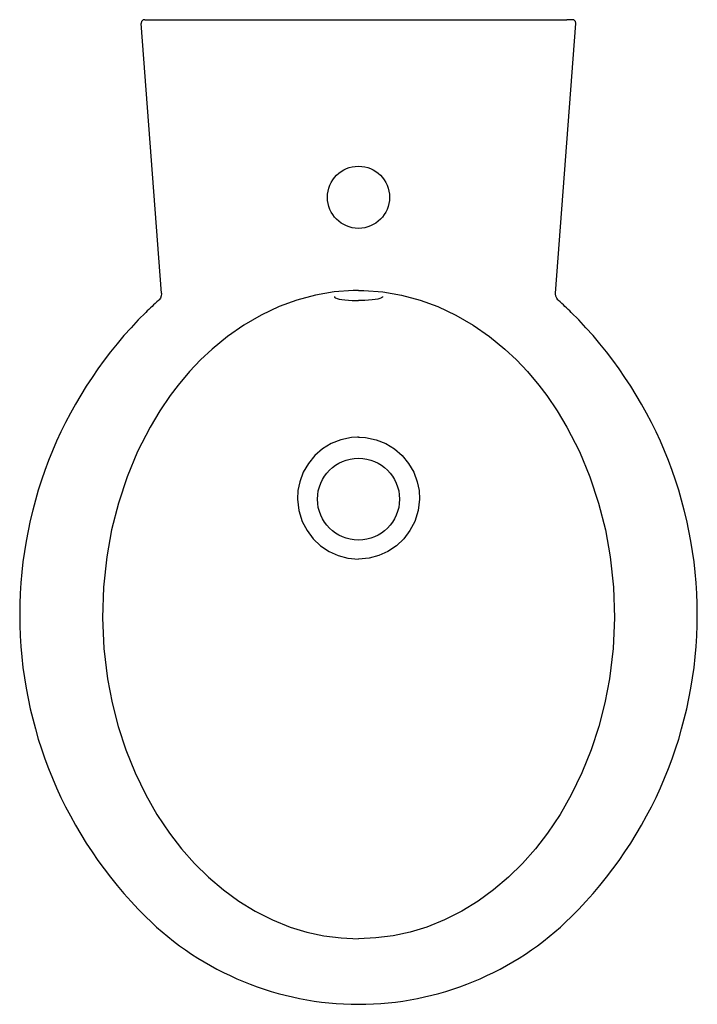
# Model space of a CAD drawing. Header units: millimetres. Extents: x -0.191 to 0.191, y -0.554 to 0.
import ezdxf

# ---------------------------------------------------------------- set-up
doc = ezdxf.new("R2010")
doc.units = ezdxf.units.MM
doc.layers.add('BLOCKS', color=3, linetype='Continuous')

msp = doc.modelspace()

# ---------------------------------------------------------------- linework, layer by layer
at = {"layer": 'BLOCKS', "linetype": 'Continuous'}
for p, q in [((-0.1203434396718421, 0), (-0.117334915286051, 0)), ((-0.117334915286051, 0), (0.1173349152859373, 0)), ((0.1203434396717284, 0), (0.1173349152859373, 0)), ((-0.110887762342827, -0.1539294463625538), (-0.1223377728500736, -0.002150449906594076)), ((0.1108877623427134, -0.1539294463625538), (0.1223377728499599, -0.002150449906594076))]:
    msp.add_line(p, q, dxfattribs=at)
at = {"layer": 'BLOCKS', "linetype": 'Continuous', "flags": 128}
for points in [[(-0.1109024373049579, -0.1539305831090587), (-0.1108741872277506, -0.1543747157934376), (-0.1110257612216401, -0.1555542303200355), (-0.1114822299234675, -0.1567317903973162), (-0.1122087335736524, -0.1577538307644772), (-0.1125312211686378, -0.1580485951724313)], [(-1.13686837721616e-13, -0.1524835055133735), (-0.003005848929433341, -0.152523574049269), (-0.01366904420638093, -0.1533265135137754), (-0.02425552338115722, -0.1551332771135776), (-0.03463818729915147, -0.1578934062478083), (-0.04468993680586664, -0.1615564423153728), (-0.05480075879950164, -0.1663122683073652), (-0.06449700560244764, -0.1719440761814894), (-0.07370606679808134, -0.1783533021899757), (-0.08235533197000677, -0.1854413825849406), (-0.08890991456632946, -0.1916053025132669), (-0.0950992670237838, -0.1981364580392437)], [(-1.13686837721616e-13, -0.1524835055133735), (0.003005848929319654, -0.152523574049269), (0.01366904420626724, -0.1533265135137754), (0.02425552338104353, -0.1551332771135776), (0.03463818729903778, -0.1578934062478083), (0.04468993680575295, -0.1615564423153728), (0.05480075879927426, -0.1663122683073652), (0.06449700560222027, -0.1719440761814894), (0.07370606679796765, -0.1783533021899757), (0.0823553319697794, -0.1854413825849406), (0.08890991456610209, -0.1916053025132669), (0.09509926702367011, -0.1981364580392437)], [(0.1125955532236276, -0.1581089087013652), (0.1122217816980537, -0.1577679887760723), (0.1115546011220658, -0.1568621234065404), (0.1110630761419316, -0.1556949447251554), (0.1108754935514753, -0.1544407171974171), (0.1109008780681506, -0.1540209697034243)], [(-0.01345327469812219, -0.155915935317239), (-0.01341925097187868, -0.1562151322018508), (-0.0129432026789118, -0.1566591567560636), (-0.01205585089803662, -0.1570531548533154), (-0.01087928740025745, -0.1573663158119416), (-0.00939832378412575, -0.1576265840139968), (-0.007655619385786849, -0.157831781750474), (-0.005697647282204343, -0.157984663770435), (-0.00359966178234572, -0.1580856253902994), (-0.001402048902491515, -0.1581386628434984), (-1.13686837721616e-13, -0.1581478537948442)], [(0.01345356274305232, -0.1559134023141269), (0.013419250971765, -0.1562151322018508), (0.01294320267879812, -0.1566591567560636), (0.01205585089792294, -0.1570531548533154), (0.01087928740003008, -0.1573663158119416), (0.009398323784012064, -0.1576265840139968), (0.007655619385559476, -0.157831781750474), (0.005697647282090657, -0.157984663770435), (0.003599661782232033, -0.1580856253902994), (0.001402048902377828, -0.1581386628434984), (-1.13686837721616e-13, -0.1581478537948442)], [(-0.0950992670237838, -0.1981364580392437), (-0.1015454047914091, -0.2057871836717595), (-0.1059954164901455, -0.211655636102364)], [(0.09509926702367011, -0.1981364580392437), (0.1015454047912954, -0.2057871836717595), (0.1059954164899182, -0.211655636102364)], [(-0.1059954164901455, -0.211655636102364), (-0.1119146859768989, -0.2203473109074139), (-0.1173233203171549, -0.2293661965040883), (-0.1243425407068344, -0.2431282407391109), (-0.1302935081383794, -0.2574520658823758), (-0.135174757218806, -0.2722057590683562), (-0.1389848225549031, -0.2872574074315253), (-0.1417222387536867, -0.3024750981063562), (-0.1435298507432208, -0.3195830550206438), (-0.1440508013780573, -0.3368272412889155), (-0.1432846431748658, -0.3540620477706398), (-0.1412309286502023, -0.371141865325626), (-0.1386449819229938, -0.3846752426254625), (-0.1352071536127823, -0.3980644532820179), (-0.1309176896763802, -0.4112163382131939), (-0.1257768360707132, -0.4240377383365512), (-0.1197848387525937, -0.4364354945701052), (-0.1134648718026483, -0.4474873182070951), (-0.1063941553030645, -0.4580733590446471), (-0.09964930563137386, -0.4668146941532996), (-0.09232283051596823, -0.4751095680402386), (-0.08444324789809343, -0.4828741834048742), (-0.07603907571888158, -0.4900247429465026), (-0.06730763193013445, -0.4963659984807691), (-0.05807398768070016, -0.5020197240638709), (-0.04841544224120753, -0.5068996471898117), (-0.03840929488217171, -0.5109194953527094), (-0.02906287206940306, -0.5137663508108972), (-0.01947919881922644, -0.5158376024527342), (-0.009758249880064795, -0.5171027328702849), (-1.13686837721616e-13, -0.5175312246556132)], [(0.1059954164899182, -0.211655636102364), (0.1119146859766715, -0.2203473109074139), (0.1173233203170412, -0.2293661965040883), (0.1243425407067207, -0.2431282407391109), (0.1302935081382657, -0.2574520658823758), (0.1351747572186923, -0.2722057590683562), (0.1389848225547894, -0.2872574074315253), (0.1417222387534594, -0.3024750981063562), (0.1435298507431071, -0.3195830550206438), (0.1440508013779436, -0.3368272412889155), (0.1432846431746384, -0.3540620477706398), (0.1412309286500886, -0.371141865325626), (0.1386449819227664, -0.3846752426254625), (0.135207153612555, -0.3980644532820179), (0.1309176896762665, -0.4112163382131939), (0.1257768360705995, -0.4240377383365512), (0.1197848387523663, -0.4364354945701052), (0.1134648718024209, -0.4474873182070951), (0.1063941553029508, -0.4580733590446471), (0.09964930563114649, -0.4668146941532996), (0.09232283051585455, -0.4751095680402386), (0.08444324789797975, -0.4828741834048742), (0.07603907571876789, -0.4900247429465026), (0.06730763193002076, -0.4963659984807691), (0.05807398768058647, -0.5020197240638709), (0.04841544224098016, -0.5068996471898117), (0.03840929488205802, -0.5109194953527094), (0.02906287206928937, -0.5137663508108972), (0.01947919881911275, -0.5158376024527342), (0.009758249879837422, -0.5171027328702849), (-1.13686837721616e-13, -0.5175312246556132)], [(-1.13686837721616e-13, -0.2351338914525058), (-0.0005618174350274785, -0.2351384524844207), (-0.003982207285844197, -0.2353638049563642), (-0.009944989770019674, -0.2365943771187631), (-0.01529914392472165, -0.2387073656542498), (-0.02022927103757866, -0.2416776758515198), (-0.02457428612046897, -0.2454225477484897), (-0.02823547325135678, -0.2498378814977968), (-0.03110834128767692, -0.2548349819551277), (-0.03310184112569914, -0.2602431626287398), (-0.03405538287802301, -0.2650707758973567), (-0.03430906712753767, -0.2699851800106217), (-0.03356543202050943, -0.2763946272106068), (-0.0316497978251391, -0.2825565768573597), (-0.02897841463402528, -0.2876863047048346), (-0.02549369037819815, -0.2923023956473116), (-0.0213036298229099, -0.2962484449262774), (-0.01651765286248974, -0.2994455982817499), (-0.0114416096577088, -0.3017276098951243), (-0.00606426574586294, -0.3031619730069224), (-1.13686837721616e-13, -0.3037049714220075)], [(-1.13686837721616e-13, -0.2351338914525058), (0.0005618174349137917, -0.2351384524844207), (0.003982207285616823, -0.2353638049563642), (0.0099449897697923, -0.2365943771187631), (0.01529914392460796, -0.2387073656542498), (0.02022927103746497, -0.2416776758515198), (0.02457428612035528, -0.2454225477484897), (0.02823547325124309, -0.2498378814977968), (0.03110834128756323, -0.2548349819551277), (0.03310184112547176, -0.2602431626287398), (0.03405538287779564, -0.2650707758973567), (0.03430906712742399, -0.2699851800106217), (0.03356543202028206, -0.2763946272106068), (0.03164979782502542, -0.2825565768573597), (0.02897841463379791, -0.2876863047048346), (0.02549369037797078, -0.2923023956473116), (0.02130362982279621, -0.2962484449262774), (0.01651765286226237, -0.2994455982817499), (0.01144160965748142, -0.3017276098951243), (0.006064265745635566, -0.3031619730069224), (-1.13686837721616e-13, -0.3037049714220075)]]:
    msp.add_lwpolyline(points, dxfattribs=at)
at = {"layer": 'BLOCKS', "linetype": 'Continuous'}
for centre, radius in [((-1.13686837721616e-13, -0.1000000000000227), 0.01750000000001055), ((-1.13686837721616e-13, -0.2700000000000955), 0.0230824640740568)]:
    msp.add_circle(centre, radius, dxfattribs=at)
for centre, radius, start, end in [((-0.1203434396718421, -0.001999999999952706), 0.002000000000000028, 89.99999999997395, 184.3141476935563), ((0.1203434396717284, -0.001999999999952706), 0.002000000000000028, 355.6858523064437, 90.00000000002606), ((-1.13686837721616e-13, -0.2857145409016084), 0.1701617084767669, 131.4241091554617, 134.7364437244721), ((-1.13686837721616e-13, -0.2857145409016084), 0.170161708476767, 45.26355627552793, 48.57611244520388), ((0.04883411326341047, -0.3350000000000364), 0.2395434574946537, 134.7364437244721, 225.2635562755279), ((-0.04883411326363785, -0.3350000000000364), 0.2395434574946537, 314.7364437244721, 45.26355627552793), ((-1.13686837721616e-13, -0.384285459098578), 0.1701617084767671, 225.2635562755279, 270), ((-1.13686837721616e-13, -0.384285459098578), 0.1701617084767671, 270, 314.7364437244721)]:
    msp.add_arc(centre, radius, start, end, dxfattribs=at)

doc.saveas('drawing.dxf')
